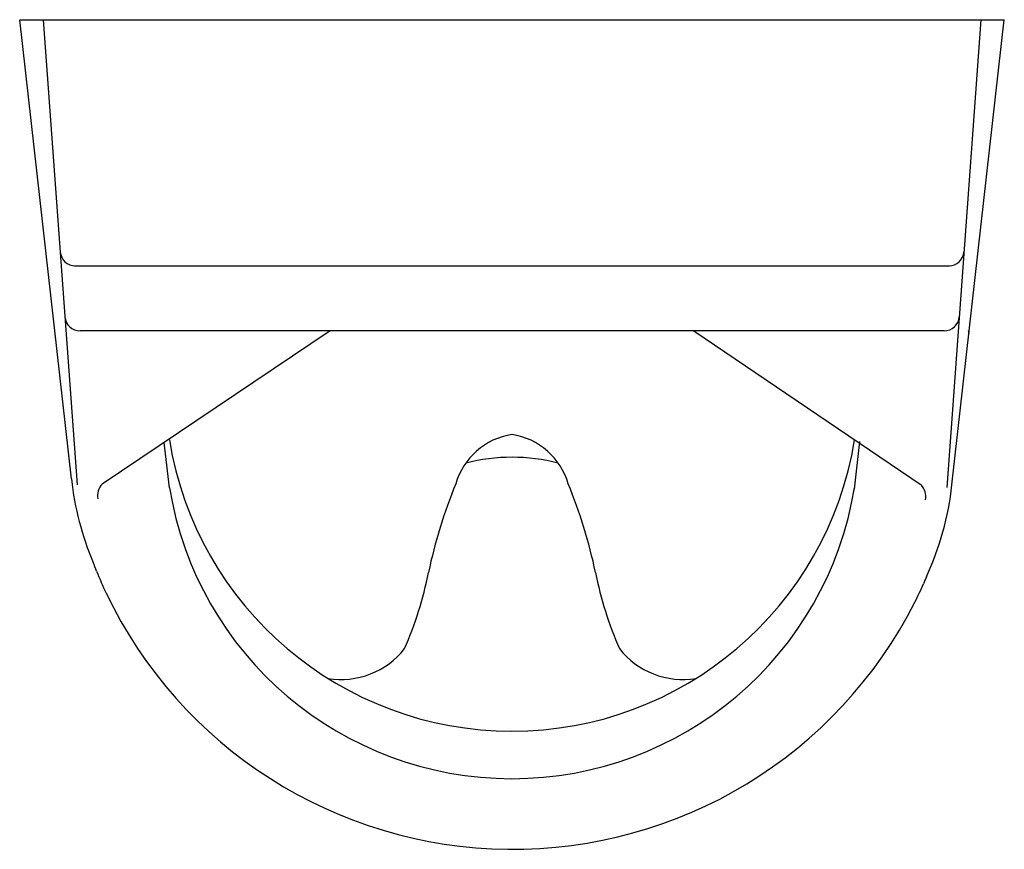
# Model space of a CAD drawing. Header units: millimetres. Extents: x -0.163 to 0.163, y -0.274 to 0.
import ezdxf

# ---------------------------------------------------------------- set-up
doc = ezdxf.new("R2010")
doc.units = ezdxf.units.MM
doc.layers.add('BLOCKS', color=3, linetype='Continuous')

msp = doc.modelspace()

# ---------------------------------------------------------------- linework, layer by layer
at = {"layer": 'BLOCKS'}
for p, q in [((-0.1454430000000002, -0.1516900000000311), (-0.1625000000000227, 0)), ((-0.1625000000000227, 0), (0.1625000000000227, 0)), ((-0.1547520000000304, 0), (-0.1434829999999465, -0.1535969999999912)), ((0.1547520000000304, 0), (0.1434940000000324, -0.1544999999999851)), ((0.1452219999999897, -0.153663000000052), (0.1625000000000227, 0)), ((-0.1444209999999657, -0.08128799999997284), (0.1444209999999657, -0.08128799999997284)), ((0.142612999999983, -0.1027900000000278), (-0.142563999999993, -0.1027900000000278)), ((-0.05999999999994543, -0.1027900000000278), (-0.1352789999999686, -0.1533749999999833)), ((0.05999999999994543, -0.1027900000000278), (0.1350820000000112, -0.1536690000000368)), ((-0.1130769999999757, -0.1545609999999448), (-0.1147610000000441, -0.139588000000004)), ((0.1129989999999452, -0.1550310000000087), (0.1147620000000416, -0.1393510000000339))]:
    msp.add_line(p, q, dxfattribs=at)
for centre, radius, start, end in [((-0.144141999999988, -0.07628799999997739), 0.005, 184.1961869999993, 270), ((0.1441800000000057, -0.07628799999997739), 0.005, 270, 355.8324429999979), ((-0.142563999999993, -0.09779000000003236), 0.005, 184.1961869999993, 270), ((0.142612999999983, -0.09779000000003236), 0.005, 270, 355.8324429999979), ((0.001512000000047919, -0.1244229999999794), 0.150778, 7.928644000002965, 8.249111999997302), ((0.001512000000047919, -0.1244229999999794), 0.150778, 7.928644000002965, 8.249111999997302), ((0, -0.1204020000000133), 0.114575, 189.2243800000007, 350.7756199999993), ((0.003403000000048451, -0.1596409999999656), 0.022871, 98.55719999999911, 163.9771109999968), ((-0.003403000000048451, -0.1596409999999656), 0.022871, 16.02288900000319, 81.44280000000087), ((0, -0.2058879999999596), 0.06137699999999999, 75.58878099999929, 104.4112190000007), ((-0.04606999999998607, -0.1405160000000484), 0.1, 186.4156029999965, 202.8022759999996), ((-0.1312410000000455, -0.157227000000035), 0.005581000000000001, 136.3578779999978, 190.8461080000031), ((0, -0.1360929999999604), 0.114575, 189.2757970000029, 350.7242029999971), ((0.1383769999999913, -0.217617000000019), 0.169612, 157.7259209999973, 168.0806419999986), ((-0.1383769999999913, -0.217617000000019), 0.169612, 11.91935800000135, 22.27407900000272), ((0.1310280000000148, -0.1575050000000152), 0.005581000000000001, 348.9304749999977, 43.41870500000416), ((0.04584799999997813, -0.1424889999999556), 0.1, 335.4917200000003, 353.5843970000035), ((-0.2304390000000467, -0.218027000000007), 0.1, 21.02238799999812, 22.80227599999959), ((-0.04375100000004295, -0.1462800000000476), 0.1, 201.0223879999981, 205.5647149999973), ((-0.1474709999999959, -0.1588219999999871), 0.122225, 336.4184230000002, 348.7886649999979), ((0.1474709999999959, -0.1588219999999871), 0.122225, 191.211335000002, 203.5815769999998), ((0.227828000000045, -0.2254540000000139), 0.1, 155.4917200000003, 156.9767440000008), ((0.04375900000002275, -0.147233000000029), 0.1, 333.1875089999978, 336.9767440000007), ((0.000237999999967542, -0.1252369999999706), 0.148763, 205.5647149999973, 333.1875089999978), ((-0.05640700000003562, -0.1912640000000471), 0.026643, 260.6429989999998, 321.8585169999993), ((0.05640700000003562, -0.1912640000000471), 0.026643, 218.1414830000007, 279.3570010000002)]:
    msp.add_arc(centre, radius, start, end, dxfattribs=at)

doc.saveas('drawing.dxf')
